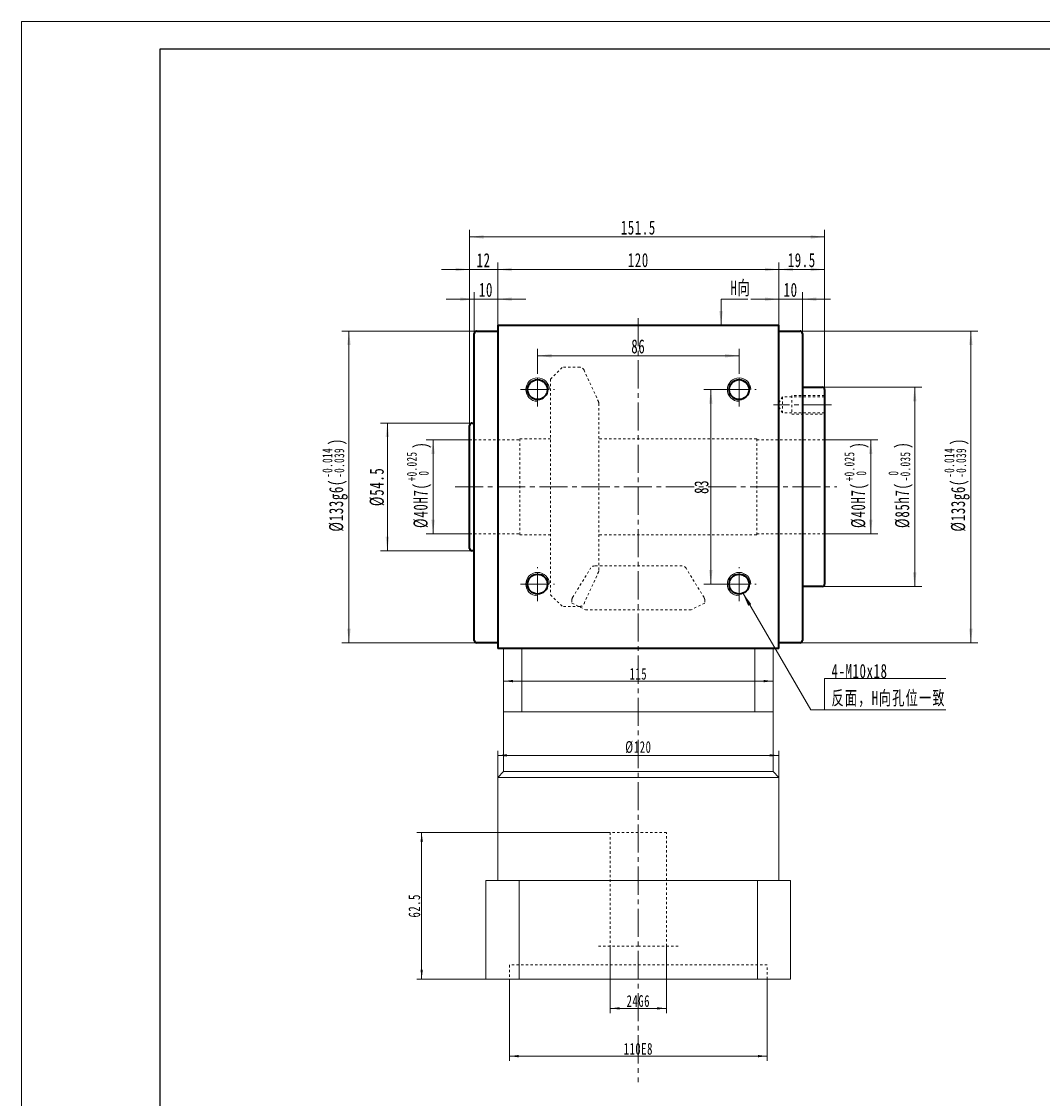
# Model space of a CAD drawing. Header units: millimetres. Extents: x 966 to 1957, y -249 to 451.
# Tile 2 of 5: x 966 to 1402, y -8 to 451. Entities that reach past the tile are written whole.
import ezdxf

# ---------------------------------------------------------------- set-up
doc = ezdxf.new("R2010")
doc.units = ezdxf.units.MM
doc.linetypes.add('点画线', pattern=[18, 12, -2, 2, -2])
doc.linetypes.add('虚线', pattern=[2, 1, -1])
doc.layers.get('0').update_dxf_attribs({"lineweight": 35})
for name, color, linetype, lineweight in [('中心线层', 1, '点画线', 18), ('图框_外框线', 7, 'Continuous', 18), ('尺寸线层', 3, 'Continuous', 18), ('粗实线层', 7, 'Continuous', 35), ('虚线层', 6, '虚线', 18)]:
    doc.layers.add(name, color=color, linetype=linetype, lineweight=lineweight)
doc.styles.add('标准', font='txt', dxfattribs={"width": 0.667})
doc.dimstyles.new('a4-1-1', dxfattribs={"dimtxt": 3, "dimasz": 3, "dimexe": 1.5, "dimexo": 0, "dimgap": 0.5, "dimtad": 1, "dimdec": 3, "dimdsep": 46, "dimtxsty": '标准', "dimblk": '_CAXARROW', "dimcen": 0, "dimdle": 6, "dimazin": 2, "dimtfac": 0.707107, "dimtdec": 3, "dimtix": 1, "dimtmove": 2, "dimatfit": 3, "dimfxl": 0, "dimfrac": 2, "dimtolj": 1, "dimarcsym": 0})
doc.dimstyles.new('标准', dxfattribs={"dimtxt": 3.5, "dimasz": 4, "dimexe": 2, "dimexo": 0, "dimtad": 1, "dimdsep": 46, "dimtxsty": '标准', "dimblk": '_CAXARROW', "dimcen": 0, "dimdle": 8, "dimazin": 2, "dimtfac": 0.707107, "dimtdec": 3, "dimtmove": 2, "dimatfit": 3, "dimfxl": 0, "dimfrac": 2, "dimtolj": 1, "dimarcsym": 0})

# ---------------------------------------------------------------- blocks, each defined once
blk = doc.blocks.new('*X2')
at = {"layer": '尺寸线层', "linetype": 'Continuous'}
for points in [[(1174.54, 9.69), (1178.54, 10.19), (1178.54, 9.19)], [(1284.54, 9.69), (1280.54, 10.19), (1280.54, 9.19)]]:
    blk.add_hatch(color=0, dxfattribs=at).paths.add_polyline_path(points, flags=0)
at = {"layer": '尺寸线层', "color": 0, "linetype": 'Continuous'}
for p, q in [((1174.54, 42.59), (1174.54, 7.69)), ((1284.54, 42.59), (1284.54, 7.69)), ((1174.54, 9.69), (1284.54, 9.69))]:
    blk.add_line(p, q, dxfattribs=at)
at = {"layer": '尺寸线层', "color": 0, "insert": (1229.54, 12.79), "char_height": 5, "width": 23.1179, "attachment_point": 5, "line_spacing_factor": 1.15057, "style": '标准'}
blk.add_mtext('\\T1.1;110E8', dxfattribs=at)
blk = doc.blocks.new('_CAXARROW')
blk.add_hatch(color=0).paths.add_polyline_path([(0, 0), (-1, 0.125), (-1, -0.125)], flags=0)
blk = doc.blocks.new('*X3')
at = {"layer": '尺寸线层', "linetype": 'Continuous'}
for points in [[(1217.54, 30.08), (1221.54, 30.58), (1221.54, 29.58)], [(1241.54, 30.08), (1237.54, 30.58), (1237.54, 29.58)]]:
    blk.add_hatch(color=0, dxfattribs=at).paths.add_polyline_path(points, flags=0)
at = {"layer": '尺寸线层', "color": 0, "linetype": 'Continuous'}
for p, q in [((1217.54, 56.59), (1217.54, 28.08)), ((1241.54, 56.59), (1241.54, 28.08)), ((1217.54, 30.08), (1241.54, 30.08))]:
    blk.add_line(p, q, dxfattribs=at)
at = {"layer": '尺寸线层', "color": 0, "insert": (1229.54, 33.19), "char_height": 5, "width": 18.2938, "attachment_point": 5, "line_spacing_factor": 1.15057, "style": '标准'}
blk.add_mtext('\\T1.1;24G6', dxfattribs=at)
blk = doc.blocks.new('*X4')
at = {"layer": '尺寸线层', "linetype": 'Continuous'}
for points in [[(1137.09, 105.09), (1137.59, 101.09), (1136.59, 101.09)], [(1137.09, 42.59), (1137.59, 46.59), (1136.59, 46.59)]]:
    blk.add_hatch(color=0, dxfattribs=at).paths.add_polyline_path(points, flags=0)
at = {"layer": '尺寸线层', "color": 0, "linetype": 'Continuous'}
for p, q in [((1217.54, 105.09), (1135.09, 105.09)), ((1137.09, 105.09), (1137.09, 42.59)), ((1164.54, 42.59), (1135.09, 42.59))]:
    blk.add_line(p, q, dxfattribs=at)
at = {"layer": '尺寸线层', "color": 0, "insert": (1133.99, 73.84), "char_height": 5, "width": 18.1857, "attachment_point": 5, "rotation": 90, "line_spacing_factor": 1.15057, "style": '标准'}
blk.add_mtext('\\T1.1;62.5', dxfattribs=at)
blk = doc.blocks.new('*X5')
at = {"layer": '尺寸线层', "linetype": 'Continuous'}
for points in [[(1169.54, 138.02), (1173.54, 138.52), (1173.54, 137.52)], [(1289.54, 138.02), (1285.54, 138.52), (1285.54, 137.52)]]:
    blk.add_hatch(color=0, dxfattribs=at).paths.add_polyline_path(points, flags=0)
at = {"layer": '尺寸线层', "color": 0, "linetype": 'Continuous'}
for p, q in [((1169.54, 128.59), (1169.54, 140.02)), ((1169.54, 138.02), (1289.54, 138.02)), ((1289.54, 128.59), (1289.54, 140.02))]:
    blk.add_line(p, q, dxfattribs=at)
at = {"layer": '尺寸线层', "color": 0, "insert": (1229.54, 141.5), "char_height": 5, "width": 21.8271, "attachment_point": 5, "line_spacing_factor": 1.15057, "style": '标准'}
blk.add_mtext('\\T1.1;%%C120', dxfattribs=at)
blk = doc.blocks.new('*X6')
at = {"layer": '尺寸线层', "linetype": 'Continuous'}
for points in [[(1172.04, 169.71), (1176.04, 170.21), (1176.04, 169.21)], [(1287.04, 169.71), (1283.04, 170.21), (1283.04, 169.21)]]:
    blk.add_hatch(color=0, dxfattribs=at).paths.add_polyline_path(points, flags=0)
at = {"layer": '尺寸线层', "color": 0, "linetype": 'Continuous'}
for p, q in [((1172.04, 183.59), (1172.04, 167.71)), ((1287.04, 183.59), (1287.04, 167.71)), ((1172.04, 169.71), (1287.04, 169.71))]:
    blk.add_line(p, q, dxfattribs=at)
at = {"layer": '尺寸线层', "color": 0, "insert": (1229.54, 172.8), "char_height": 5, "width": 12.965, "attachment_point": 5, "line_spacing_factor": 1.15057, "style": '标准'}
blk.add_mtext('\\T1.1;115', dxfattribs=at)
blk = doc.blocks.new('*X9')
at = {"layer": '尺寸线层', "linetype": 'Continuous'}
for points in [[(1169.54, 345.34), (1175.54, 346.09), (1175.54, 344.59)], [(1289.54, 345.34), (1283.54, 346.09), (1283.54, 344.59)]]:
    blk.add_hatch(color=0, dxfattribs=at).paths.add_polyline_path(points, flags=0)
at = {"layer": '尺寸线层', "color": 0, "linetype": 'Continuous'}
for p, q in [((1169.54, 321.59), (1169.54, 348.34)), ((1169.54, 345.34), (1289.54, 345.34)), ((1289.54, 321.59), (1289.54, 348.34))]:
    blk.add_line(p, q, dxfattribs=at)
at = {"layer": '尺寸线层', "color": 0, "insert": (1229.54, 349.31), "char_height": 6, "width": 15.9474, "attachment_point": 5, "line_spacing_factor": 1.15057, "style": '标准'}
blk.add_mtext('\\T1.1;120', dxfattribs=at)
blk = doc.blocks.new('*X10')
at = {"layer": '尺寸线层', "linetype": 'Continuous'}
for points in [[(1159.54, 332.67), (1153.54, 331.92), (1153.54, 333.42)], [(1169.54, 332.67), (1175.54, 331.92), (1175.54, 333.42)]]:
    blk.add_hatch(color=0, dxfattribs=at).paths.add_polyline_path(points, flags=0)
at = {"layer": '尺寸线层', "color": 0, "linetype": 'Continuous'}
for p, q in [((1159.54, 318.09), (1159.54, 335.67)), ((1169.54, 321.59), (1169.54, 335.67)), ((1181.54, 332.67), (1147.54, 332.67))]:
    blk.add_line(p, q, dxfattribs=at)
at = {"layer": '尺寸线层', "color": 0, "insert": (1164.54, 336.63), "char_height": 6, "width": 12, "attachment_point": 5, "line_spacing_factor": 1.15057, "style": '标准'}
blk.add_mtext('\\T1.1;10', dxfattribs=at)
blk = doc.blocks.new('*X11')
at = {"layer": '尺寸线层', "linetype": 'Continuous'}
for points in [[(1289.54, 332.67), (1283.54, 333.42), (1283.54, 331.92)], [(1299.54, 332.67), (1305.54, 333.42), (1305.54, 331.92)]]:
    blk.add_hatch(color=0, dxfattribs=at).paths.add_polyline_path(points, flags=0)
at = {"layer": '尺寸线层', "color": 0, "linetype": 'Continuous'}
for p, q in [((1289.54, 321.59), (1289.54, 335.67)), ((1299.54, 318.09), (1299.54, 335.67)), ((1277.54, 332.67), (1311.54, 332.67))]:
    blk.add_line(p, q, dxfattribs=at)
at = {"layer": '尺寸线层', "color": 0, "insert": (1294.54, 336.63), "char_height": 6, "width": 12, "attachment_point": 5, "line_spacing_factor": 1.15057, "style": '标准'}
blk.add_mtext('\\T1.1;10', dxfattribs=at)
blk = doc.blocks.new('*X12')
at = {"layer": '尺寸线层', "linetype": 'Continuous'}
for points in [[(1157.54, 359.22), (1163.54, 359.97), (1163.54, 358.47)], [(1309.04, 359.22), (1303.04, 359.97), (1303.04, 358.47)]]:
    blk.add_hatch(color=0, dxfattribs=at).paths.add_polyline_path(points, flags=0)
at = {"layer": '尺寸线层', "color": 0, "linetype": 'Continuous'}
for p, q in [((1157.54, 278.84), (1157.54, 362.22)), ((1157.54, 359.22), (1309.04, 359.22)), ((1309.04, 294.09), (1309.04, 362.22))]:
    blk.add_line(p, q, dxfattribs=at)
at = {"layer": '尺寸线层', "color": 0, "insert": (1229.54, 363.19), "char_height": 6, "width": 27.7414, "attachment_point": 5, "line_spacing_factor": 1.15057, "style": '标准'}
blk.add_mtext('\\T1.1;151.5', dxfattribs=at)
blk = doc.blocks.new('*X14')
at = {"layer": '尺寸线层', "color": 0, "char_height": 6, "attachment_point": 1, "rotation": 90, "line_spacing_factor": 1.15057, "style": '标准'}
for s, insert, width in [('\\T1.1;{\\H0.707107x;+0.025}', (1317.48, 254.95), 50.9066), ('\\T1.1;)', (1320.33, 268.88), 140.4019), ('\\T1.1;%%C40H7(', (1320.33, 235.04), 140.4019), ('\\T1.1;{\\H0.707107x;0}', (1322.54, 257.41), 50.9066)]:
    blk.add_mtext(s, dxfattribs=dict(at, insert=insert, width=width))
blk = doc.blocks.new('*X13')
at = {"layer": '尺寸线层', "linetype": 'Continuous'}
for points in [[(1328.69, 272.59), (1327.94, 266.59), (1329.44, 266.59)], [(1328.69, 232.59), (1327.94, 238.59), (1329.44, 238.59)]]:
    blk.add_hatch(color=0, dxfattribs=at).paths.add_polyline_path(points, flags=0)
at = {"layer": '尺寸线层', "color": 0, "linetype": 'Continuous'}
for p, q in [((1309.04, 272.59), (1331.69, 272.59)), ((1328.69, 232.59), (1328.69, 272.59)), ((1309.04, 232.59), (1331.69, 232.59))]:
    blk.add_line(p, q, dxfattribs=at)
at = {"layer": '尺寸线层', "color": 0}
blk.add_blockref('*X14', (0, 0), dxfattribs=at)
blk = doc.blocks.new('*X16')
at = {"layer": '尺寸线层', "color": 0, "char_height": 6, "attachment_point": 1, "rotation": 90, "line_spacing_factor": 1.15057, "style": '标准'}
for s, insert, width in [('\\T1.1;{\\H0.707107x;-0.035}', (1341.32, 254.95), 50.9066), ('\\T1.1;)', (1339.11, 268.88), 140.4019), ('\\T1.1;%%C85h7(', (1339.11, 235.04), 140.4019), ('\\T1.1;{\\H0.707107x;0}', (1336.25, 257.41), 50.9066)]:
    blk.add_mtext(s, dxfattribs=dict(at, insert=insert, width=width))
blk = doc.blocks.new('*X15')
at = {"layer": '尺寸线层', "linetype": 'Continuous'}
for points in [[(1347.47, 295.09), (1346.72, 289.09), (1348.22, 289.09)], [(1347.47, 210.09), (1346.72, 216.09), (1348.22, 216.09)]]:
    blk.add_hatch(color=0, dxfattribs=at).paths.add_polyline_path(points, flags=0)
at = {"layer": '尺寸线层', "color": 0, "linetype": 'Continuous'}
for p, q in [((1308.04, 295.09), (1350.47, 295.09)), ((1347.47, 210.09), (1347.47, 295.09)), ((1308.04, 210.09), (1350.47, 210.09))]:
    blk.add_line(p, q, dxfattribs=at)
at = {"layer": '尺寸线层', "color": 0}
blk.add_blockref('*X16', (0, 0), dxfattribs=at)
blk = doc.blocks.new('*X18')
at = {"layer": '尺寸线层', "color": 0, "char_height": 6, "attachment_point": 1, "rotation": 90, "line_spacing_factor": 1.15057, "style": '标准'}
for s, insert, width in [('\\T1.1;{\\H0.707107x;-0.014}', (1094.73, 256.47), 50.9066), ('\\T1.1;)', (1097.58, 270.41), 152.5853), ('\\T1.1;{\\H0.707107x;-0.039}', (1099.79, 256.47), 50.9066), ('\\T1.1;%%C133g6(', (1097.58, 233.51), 152.5853)]:
    blk.add_mtext(s, dxfattribs=dict(at, insert=insert, width=width))
blk = doc.blocks.new('*X17')
at = {"layer": '尺寸线层', "linetype": 'Continuous'}
for points in [[(1106.07, 319.09), (1106.82, 313.09), (1105.32, 313.09)], [(1106.07, 186.09), (1106.82, 192.09), (1105.32, 192.09)]]:
    blk.add_hatch(color=0, dxfattribs=at).paths.add_polyline_path(points, flags=0)
at = {"layer": '尺寸线层', "color": 0, "linetype": 'Continuous'}
for p, q in [((1160.54, 319.09), (1103.07, 319.09)), ((1106.07, 319.09), (1106.07, 186.09)), ((1160.54, 186.09), (1103.07, 186.09))]:
    blk.add_line(p, q, dxfattribs=at)
at = {"layer": '尺寸线层', "color": 0}
blk.add_blockref('*X18', (0, 0), dxfattribs=at)
blk = doc.blocks.new('*X20')
at = {"layer": '尺寸线层', "color": 0, "char_height": 6, "attachment_point": 1, "rotation": 90, "line_spacing_factor": 1.15057, "style": '标准'}
for s, insert, width in [('\\T1.1;{\\H0.707107x;+0.025}', (1130.75, 254.95), 50.9066), ('\\T1.1;)', (1133.6, 268.88), 140.4019), ('\\T1.1;%%C40H7(', (1133.6, 235.04), 140.4019), ('\\T1.1;{\\H0.707107x;0}', (1135.81, 257.41), 50.9066)]:
    blk.add_mtext(s, dxfattribs=dict(at, insert=insert, width=width))
blk = doc.blocks.new('*X19')
at = {"layer": '尺寸线层', "linetype": 'Continuous'}
for points in [[(1141.96, 272.59), (1141.21, 266.59), (1142.71, 266.59)], [(1141.96, 232.59), (1141.21, 238.59), (1142.71, 238.59)]]:
    blk.add_hatch(color=0, dxfattribs=at).paths.add_polyline_path(points, flags=0)
at = {"layer": '尺寸线层', "color": 0, "linetype": 'Continuous'}
for p, q in [((1157.54, 272.59), (1138.96, 272.59)), ((1141.96, 232.59), (1141.96, 272.59)), ((1157.54, 232.59), (1138.96, 232.59))]:
    blk.add_line(p, q, dxfattribs=at)
at = {"layer": '尺寸线层', "color": 0}
blk.add_blockref('*X20', (0, 0), dxfattribs=at)
blk = doc.blocks.new('*X21')
at = {"layer": '尺寸线层', "linetype": 'Continuous'}
for points in [[(1122.46, 279.84), (1121.71, 273.84), (1123.21, 273.84)], [(1122.46, 225.34), (1121.71, 231.34), (1123.21, 231.34)]]:
    blk.add_hatch(color=0, dxfattribs=at).paths.add_polyline_path(points, flags=0)
at = {"layer": '尺寸线层', "color": 0, "linetype": 'Continuous'}
for p, q in [((1158.54, 279.84), (1119.46, 279.84)), ((1122.46, 225.34), (1122.46, 279.84)), ((1158.54, 225.34), (1119.46, 225.34))]:
    blk.add_line(p, q, dxfattribs=at)
at = {"layer": '尺寸线层', "color": 0, "insert": (1118.04, 252.59), "char_height": 6, "width": 31.8949, "attachment_point": 5, "rotation": 90, "line_spacing_factor": 1.15057, "style": '标准'}
blk.add_mtext('\\T1.1;%%C54.5', dxfattribs=at)
blk = doc.blocks.new('*X23')
at = {"layer": '尺寸线层', "color": 0, "char_height": 6, "attachment_point": 1, "rotation": 90, "line_spacing_factor": 1.15057, "style": '标准'}
for s, insert, width in [('\\T1.1;{\\H0.707107x;-0.014}', (1360.1, 256.47), 50.9066), ('\\T1.1;)', (1362.95, 270.41), 152.5853), ('\\T1.1;{\\H0.707107x;-0.039}', (1365.16, 256.47), 50.9066), ('\\T1.1;%%C133g6(', (1362.95, 233.51), 152.5853)]:
    blk.add_mtext(s, dxfattribs=dict(at, insert=insert, width=width))
blk = doc.blocks.new('*X22')
at = {"layer": '尺寸线层', "linetype": 'Continuous'}
for points in [[(1371.44, 319.09), (1372.19, 313.09), (1370.69, 313.09)], [(1371.44, 186.09), (1372.19, 192.09), (1370.69, 192.09)]]:
    blk.add_hatch(color=0, dxfattribs=at).paths.add_polyline_path(points, flags=0)
at = {"layer": '尺寸线层', "color": 0, "linetype": 'Continuous'}
for p, q in [((1298.54, 319.09), (1374.44, 319.09)), ((1371.44, 319.09), (1371.44, 186.09)), ((1298.54, 186.09), (1374.44, 186.09))]:
    blk.add_line(p, q, dxfattribs=at)
at = {"layer": '尺寸线层', "color": 0}
blk.add_blockref('*X23', (0, 0), dxfattribs=at)
blk = doc.blocks.new('*X25')
at = {"layer": '尺寸线层', "linetype": 'Continuous'}
for points in [[(1186.54, 308.52), (1192.54, 307.77), (1192.54, 309.27)], [(1272.54, 308.52), (1266.54, 307.77), (1266.54, 309.27)]]:
    blk.add_hatch(color=0, dxfattribs=at).paths.add_polyline_path(points, flags=0)
at = {"layer": '尺寸线层', "color": 0, "linetype": 'Continuous'}
for p, q in [((1186.54, 301.34), (1186.54, 311.52)), ((1272.54, 308.52), (1186.54, 308.52)), ((1272.54, 301.34), (1272.54, 311.52))]:
    blk.add_line(p, q, dxfattribs=at)
at = {"layer": '尺寸线层', "color": 0, "insert": (1229.54, 312.49), "char_height": 6, "width": 12, "attachment_point": 5, "line_spacing_factor": 1.15057, "style": '标准'}
blk.add_mtext('\\T1.1;86', dxfattribs=at)
blk = doc.blocks.new('*X26')
at = {"layer": '尺寸线层', "linetype": 'Continuous'}
blk.add_hatch(color=0, dxfattribs=at).paths.add_polyline_path([(-1.02, -11.08), (-1.77, -5.08), (-0.27, -5.08)], flags=0)
at = {"layer": '尺寸线层', "color": 0, "linetype": 'Continuous'}
blk.add_line((-1.02, -11.08), (-1.02, 0), dxfattribs=at)
at = {"layer": '尺寸线层', "color": 0}
for p, q in [((-1.02, 0), (0, 0)), ((0, 0), (10.33, 0)), ((0, 0), (0, 0))]:
    blk.add_line(p, q, dxfattribs=at)
at = {"layer": '尺寸线层', "color": 0, "insert": (3, 1.2), "char_height": 6, "width": 14.6581, "attachment_point": 7, "line_spacing_factor": 1.15057, "style": '标准'}
blk.add_mtext('\\T1.1;H向', dxfattribs=at)
blk = doc.blocks.new('*X27')
at = {"layer": '尺寸线层', "linetype": 'Continuous'}
blk.add_hatch(color=0, dxfattribs=at).paths.add_polyline_path([(-34.89, 49.94), (-31.23, 45.13), (-32.52, 44.37)], flags=0)
at = {"layer": '尺寸线层', "color": 0, "linetype": 'Continuous'}
blk.add_line((-34.89, 49.94), (-5.81, 0), dxfattribs=at)
at = {"layer": '尺寸线层', "color": 0}
for p, q in [((0, 13.42), (51.79, 13.42)), ((0, 0), (0, 13.42)), ((-5.81, 0), (0, 0)), ((0, 0), (51.79, 0))]:
    blk.add_line(p, q, dxfattribs=at)
at = {"layer": '尺寸线层', "color": 0, "insert": (3, 1.2), "char_height": 6, "width": 97.5796, "attachment_point": 7, "line_spacing_factor": 1.15057, "style": '标准'}
blk.add_mtext('\\T1.1;4-M10x18\\P反面，H向孔位一致', dxfattribs=at)
blk = doc.blocks.new('*X30')
at = {"layer": '尺寸线层', "linetype": 'Continuous'}
for points in [[(1289.54, 345.34), (1295.54, 346.09), (1295.54, 344.59)], [(1309.04, 345.34), (1303.04, 346.09), (1303.04, 344.59)]]:
    blk.add_hatch(color=0, dxfattribs=at).paths.add_polyline_path(points, flags=0)
at = {"layer": '尺寸线层', "color": 0, "linetype": 'Continuous'}
for p, q in [((1289.54, 321.59), (1289.54, 348.34)), ((1289.54, 345.34), (1309.04, 345.34)), ((1309.04, 294.09), (1309.04, 348.34))]:
    blk.add_line(p, q, dxfattribs=at)
at = {"layer": '尺寸线层', "color": 0, "insert": (1299.29, 349.31), "char_height": 6, "width": 21.6497, "attachment_point": 5, "line_spacing_factor": 1.15057, "style": '标准'}
blk.add_mtext('\\T1.1;19.5', dxfattribs=at)
blk = doc.blocks.new('*X31')
at = {"layer": '尺寸线层', "linetype": 'Continuous'}
for points in [[(1157.54, 345.34), (1151.54, 344.59), (1151.54, 346.09)], [(1169.54, 345.34), (1175.54, 344.59), (1175.54, 346.09)]]:
    blk.add_hatch(color=0, dxfattribs=at).paths.add_polyline_path(points, flags=0)
at = {"layer": '尺寸线层', "color": 0, "linetype": 'Continuous'}
for p, q in [((1181.54, 345.34), (1145.54, 345.34)), ((1157.54, 278.84), (1157.54, 348.34)), ((1169.54, 321.59), (1169.54, 348.34))]:
    blk.add_line(p, q, dxfattribs=at)
at = {"layer": '尺寸线层', "color": 0, "insert": (1163.54, 349.31), "char_height": 6, "width": 12, "attachment_point": 5, "line_spacing_factor": 1.15057, "style": '标准'}
blk.add_mtext('\\T1.1;12', dxfattribs=at)
blk = doc.blocks.new('*X32')
at = {"layer": '尺寸线层', "linetype": 'Continuous'}
for points in [[(1260.48, 294.09), (1261.23, 288.09), (1259.73, 288.09)], [(1260.48, 211.09), (1261.23, 217.09), (1259.73, 217.09)]]:
    blk.add_hatch(color=0, dxfattribs=at).paths.add_polyline_path(points, flags=0)
at = {"layer": '尺寸线层', "color": 0, "linetype": 'Continuous'}
for p, q in [((1265.29, 294.09), (1257.48, 294.09)), ((1260.48, 294.09), (1260.48, 211.09)), ((1265.29, 211.09), (1257.48, 211.09))]:
    blk.add_line(p, q, dxfattribs=at)
at = {"layer": '尺寸线层', "color": 0, "insert": (1256.51, 252.59), "char_height": 6, "width": 12, "attachment_point": 5, "rotation": 90, "line_spacing_factor": 1.15057, "style": '标准'}
blk.add_mtext('\\T1.1;83', dxfattribs=at)

msp = doc.modelspace()

# ---------------------------------------------------------------- linework, layer by layer
at = {"color": 7, "linetype": 'Continuous', "lineweight": 15}
for p, q in [((1169.5386, 183.587), (1170.5386, 183.587)), ((1172.0386, 183.587), (1172.0386, 156.587)), ((1179.842, 156.587), (1179.842, 183.587)), ((1279.2352, 183.587), (1279.2352, 156.587)), ((1287.0386, 156.587), (1287.0386, 183.587)), ((1172.0386, 156.587), (1172.0386, 131.087)), ((1172.0386, 156.587), (1179.842, 156.587)), ((1229.5386, 156.587), (1179.842, 156.587)), ((1279.2352, 156.587), (1229.5386, 156.587)), ((1279.2352, 156.587), (1287.0386, 156.587)), ((1287.0386, 131.087), (1287.0386, 156.587)), ((1172.0386, 131.087), (1169.5386, 128.587)), ((1172.0386, 131.087), (1229.5386, 131.087)), ((1229.5386, 131.087), (1287.0386, 131.087)), ((1289.5386, 128.587), (1287.0386, 131.087)), ((1169.5386, 128.587), (1169.5386, 84.587)), ((1169.5386, 128.587), (1289.5386, 128.587)), ((1289.5386, 84.587), (1289.5386, 128.587)), ((1164.5386, 84.587), (1164.5386, 42.587)), ((1178.7326, 84.587), (1164.5386, 84.587)), ((1178.7326, 42.587), (1178.7326, 84.587)), ((1280.3446, 84.587), (1178.7326, 84.587)), ((1280.3446, 84.587), (1280.3446, 42.587)), ((1294.5386, 84.587), (1280.3446, 84.587)), ((1294.5386, 42.587), (1294.5386, 84.587)), ((1164.5386, 42.587), (1178.7326, 42.587)), ((1280.3446, 42.587), (1178.7326, 42.587)), ((1280.3446, 42.587), (1294.5386, 42.587))]:
    msp.add_line(p, q, dxfattribs=at)
for centre in [(1186.5386, 294.087), (1272.5386, 294.087), (1186.5386, 211.087), (1272.5386, 211.087)]:
    msp.add_arc(centre, 5, 0, 270, dxfattribs=at)
at = {"layer": '中心线层'}
for p, q in [((1229.5386, 324.587), (1229.5386, -1.3562)), ((1186.5386, 286.837), (1186.5386, 301.337)), ((1272.5386, 286.837), (1272.5386, 301.337)), ((1179.2886, 294.087), (1193.7886, 294.087)), ((1265.2886, 294.087), (1279.7886, 294.087)), ((1312.0386, 287.587), (1287.2773, 287.587)), ((1151.3152, 252.587), (1314.3144, 252.587)), ((1186.5386, 203.837), (1186.5386, 218.337)), ((1272.5386, 203.837), (1272.5386, 218.337)), ((1179.2886, 211.087), (1193.7886, 211.087)), ((1265.2886, 211.087), (1279.7886, 211.087))]:
    msp.add_line(p, q, dxfattribs=at)
at = {"layer": '图框_外框线', "color": 3}
msp.add_lwpolyline([(966.3507, -249.1398), (1956.6341, -249.1398), (1956.6341, 451.132), (966.3507, 451.132)], close=True, dxfattribs=at)
at = {"layer": '图框_外框线', "color": 3, "lineweight": 25}
msp.add_lwpolyline([(1025.2961, -237.3507), (1944.845, -237.3507), (1944.845, 439.343), (1025.2961, 439.343)], close=True, dxfattribs=at)
at = {"layer": '粗实线层'}
for p, q in [((1159.5386, 187.087), (1159.5386, 318.087)), ((1160.5386, 319.087), (1169.5386, 319.087)), ((1169.5386, 321.587), (1289.5386, 321.587)), ((1169.5386, 321.587), (1169.5386, 183.587)), ((1289.5386, 183.587), (1289.5386, 321.587)), ((1289.5386, 319.087), (1298.5386, 319.087)), ((1299.5386, 318.087), (1299.5386, 187.087)), ((1299.5386, 295.087), (1308.0386, 295.087)), ((1309.0386, 294.087), (1309.0386, 211.087)), ((1157.5386, 226.337), (1157.5386, 278.837)), ((1158.5386, 279.837), (1159.5386, 279.837)), ((1159.5386, 225.337), (1158.5386, 225.337)), ((1308.0386, 210.087), (1299.5386, 210.087)), ((1169.5386, 186.087), (1160.5386, 186.087)), ((1298.5386, 186.087), (1289.5386, 186.087)), ((1289.5386, 183.587), (1169.5386, 183.587))]:
    msp.add_line(p, q, dxfattribs=at)
at = {"layer": '粗实线层', "color": 6, "linetype": '虚线', "lineweight": 18}
for p, q in [((1192.0386, 298.597), (1197.0386, 303.597)), ((1204.5496, 303.597), (1197.0386, 303.597)), ((1206.3685, 302.4285), (1212.4854, 289.0475)), ((1192.0386, 298.597), (1192.0386, 206.577)), ((1291.0386, 290.987), (1289.0756, 287.587)), ((1309.0386, 290.987), (1291.0386, 290.987)), ((1291.0386, 290.987), (1291.0386, 284.187)), ((1309.0386, 291.587), (1295.0386, 291.587)), ((1295.0386, 291.587), (1295.0386, 283.587)), ((1212.6665, 288.216), (1212.6665, 216.958)), ((1291.0386, 284.187), (1289.0756, 287.587)), ((1309.0386, 284.187), (1291.0386, 284.187)), ((1295.0386, 283.587), (1309.0386, 283.587)), ((1157.5386, 272.587), (1179.0386, 272.587)), ((1179.0386, 273.087), (1179.0386, 232.087)), ((1192.0386, 273.087), (1179.0386, 273.087)), ((1280.0386, 273.087), (1212.6665, 273.087)), ((1280.0386, 273.087), (1280.0386, 232.087)), ((1309.0386, 272.587), (1280.0386, 272.587)), ((1157.5386, 232.587), (1179.0386, 232.587)), ((1192.0386, 232.087), (1179.0386, 232.087)), ((1280.0386, 232.087), (1212.6665, 232.087)), ((1309.0386, 232.587), (1280.0386, 232.587)), ((1201.5048, 205.4008), (1209.1895, 217.9003)), ((1206.3685, 202.7455), (1212.4854, 216.1265)), ((1248.1839, 218.8528), (1210.8933, 218.8528)), ((1257.5724, 205.4008), (1249.8877, 217.9003)), ((1192.0386, 206.577), (1197.0386, 201.577)), ((1201.2086, 204.3534), (1201.2086, 203.0057)), ((1201.2086, 203.0057), (1207.0386, 200.0905)), ((1257.8686, 203.0057), (1252.0386, 200.0905)), ((1257.8686, 204.3534), (1257.8686, 203.0057)), ((1204.5496, 201.577), (1197.0386, 201.577)), ((1207.0386, 200.0905), (1252.0386, 200.0905))]:
    msp.add_line(p, q, dxfattribs=at)
at = {"layer": '粗实线层'}
for centre in [(1186.5386, 294.087), (1272.5386, 294.087), (1186.5386, 211.087), (1272.5386, 211.087)]:
    msp.add_circle(centre, 4.25, dxfattribs=at)
for centre, start, end in [((1160.5386, 318.087), 90, 180), ((1298.5386, 318.087), 0, 90), ((1308.0386, 294.087), 0, 90), ((1158.5386, 278.837), 90, 180), ((1158.5386, 226.337), 180, 270), ((1308.0386, 211.087), 270, 360), ((1160.5386, 187.087), 180, 270), ((1298.5386, 187.087), 270, 0)]:
    msp.add_arc(centre, 1, start, end, dxfattribs=at)
at = {"layer": '粗实线层', "color": 6, "linetype": '虚线', "lineweight": 18}
for centre, start, end in [((1204.5496, 301.597), 24.566667, 90), ((1210.6665, 288.216), 0, 24.566667), ((1210.8933, 216.8528), 90, 148.416667), ((1210.6665, 216.958), 335.433333, 0), ((1248.1839, 216.8528), 31.583333, 90), ((1203.2086, 204.3534), 148.416667, 180), ((1204.5496, 203.577), 270, 335.433333), ((1255.8686, 204.3534), 0, 31.583333)]:
    msp.add_arc(centre, 2, start, end, dxfattribs=at)
at = {"layer": '虚线层'}
for p, q in [((1241.5386, 105.087), (1217.5386, 105.087)), ((1217.5386, 105.087), (1217.5386, 56.587)), ((1241.5386, 56.587), (1241.5386, 105.087)), ((1229.5386, 56.587), (1212.4623, 56.587)), ((1229.5386, 56.587), (1246.6149, 56.587)), ((1284.5386, 48.587), (1174.5386, 48.587)), ((1174.5386, 48.587), (1174.5386, 42.587)), ((1284.5386, 42.587), (1284.5386, 48.587))]:
    msp.add_line(p, q, dxfattribs=at)

# ---------------------------------------------------------------- block references
at = {"layer": '尺寸线层'}
for name, p in [('*X26', (1265.8705, 332.6674)), ('*X27', (1308.9614, 157.4552))]:
    msp.add_blockref(name, p, dxfattribs=at)

# ---------------------------------------------------------------- dimensions: what is measured, and where the dimension line sits
for base, p1, p2, angle, text, picture, middle in [((1106.0724, 186.087), (1160.5386, 319.087), (1160.5386, 186.087), 270, '\\A1;%%C133g6({\\H0.707107x;\\S-0.014^ -0.039;})', '*X17', (1099.5236, 252.587)), ((1371.4418, 186.087), (1298.5386, 319.087), (1298.5386, 186.087), 270, '\\A1;%%C133g6({\\H0.707107x;\\S-0.014^ -0.039;})', '*X22', (1364.893, 252.587)), ((1141.963, 272.587), (1157.5386, 232.587), (1157.5386, 272.587), 90, '\\A1;%%C40H7({\\H0.707107x;\\S+0.025^  0;})', '*X19', (1135.4791, 252.587)), ((1347.4686, 295.087), (1308.0386, 210.087), (1308.0386, 295.087), 90, '\\A1;%%C85h7({\\H0.707107x;\\S 0^ -0.035;})', '*X15', (1340.9847, 252.587)), ((1328.6938, 272.587), (1309.0386, 232.587), (1309.0386, 272.587), 90, '\\A1;%%C40H7({\\H0.707107x;\\S+0.025^  0;})', '*X13', (1322.21, 252.587))]:
    dim = msp.add_linear_dim(base=base, p1=p1, p2=p2, angle=angle, text=text, dimstyle='a4-1-1', override={"dimpost": '%%C<>', "dimsah": 1, "dimtfill": 1, "dimtolj": 0, "dimtzin": 8}, dxfattribs=at)
    dim.commit()
    dim.dimension.update_dxf_attribs({"geometry": picture, "text_midpoint": middle})
for base, p1, p2, dimstyle, override, picture, middle in [((1309.0386, 359.2223), (1157.5386, 278.837), (1309.0386, 294.087), 'a4-1-1', {"dimsah": 1, "dimtfill": 1, "dimtzin": 8}, '*X12', (1229.5386, 363.1898)), ((1287.0386, 169.7066), (1172.0386, 183.587), (1287.0386, 183.587), '标准', {"dimtxt": 5, "dimsah": 1, "dimtfill": 1, "dimtzin": 8, "dimarcsym": 0}, '*X6', (1229.5386, 172.8045)), ((1289.5386, 138.0209), (1169.5386, 128.587), (1289.5386, 128.587), '标准', {"dimtxt": 5, "dimpost": '%%C<>', "dimsah": 1, "dimtfill": 1, "dimtzin": 8, "dimarcsym": 0}, '*X5', (1229.5386, 141.4973))]:
    dim = msp.add_linear_dim(base=base, p1=p1, p2=p2, dimstyle=dimstyle, override=override, dxfattribs=at)
    dim.commit()
    dim.dimension.update_dxf_attribs({"geometry": picture, "text_midpoint": middle, "dimtype": 160})
for base, p1, p2, picture, middle in [((1157.5386, 345.3439), (1169.5386, 321.587), (1157.5386, 278.837), '*X31', (1163.5386, 349.3115)), ((1289.5386, 345.3439), (1169.5386, 321.587), (1289.5386, 321.587), '*X9', (1229.5386, 349.3115)), ((1159.5386, 332.6674), (1169.5386, 321.587), (1159.5386, 318.087), '*X10', (1164.5386, 336.6349)), ((1299.5386, 332.6674), (1289.5386, 321.587), (1299.5386, 318.087), '*X11', (1294.5386, 336.6349)), ((1186.5386, 308.5248), (1272.5386, 301.337), (1186.5386, 301.337), '*X25', (1229.5386, 312.4923))]:
    dim = msp.add_linear_dim(base=base, p1=p1, p2=p2, dimstyle='a4-1-1', override={"dimsah": 1, "dimtfill": 1, "dimtzin": 8}, dxfattribs=at)
    dim.commit()
    dim.dimension.update_dxf_attribs({"geometry": picture, "text_midpoint": middle})
for base, p1, p2, angle, override, picture, middle in [((1309.0386, 345.3439), (1289.5386, 321.587), (1309.0386, 294.087), 0, {"dimsah": 1, "dimtfill": 1, "dimtzin": 8}, '*X30', (1299.2886, 349.3115)), ((1260.4803, 211.087), (1265.2886, 294.087), (1265.2886, 211.087), 270, {"dimsah": 1, "dimtfill": 1, "dimtzin": 8}, '*X32', (1256.5127, 252.587)), ((1122.4609, 279.837), (1158.5386, 225.337), (1158.5386, 279.837), 90, {"dimpost": '%%C<>', "dimsah": 1, "dimtfill": 1, "dimtzin": 8}, '*X21', (1118.0393, 252.587))]:
    dim = msp.add_linear_dim(base=base, p1=p1, p2=p2, angle=angle, dimstyle='a4-1-1', override=override, dxfattribs=at)
    dim.commit()
    dim.dimension.update_dxf_attribs({"geometry": picture, "text_midpoint": middle})
dim = msp.add_linear_dim(base=(1137.0916, 42.587), p1=(1217.5386, 105.087), p2=(1164.5386, 42.587), angle=270, dimstyle='标准', override={"dimtxt": 5, "dimsah": 1, "dimtfill": 1, "dimtzin": 8}, dxfattribs=at)
dim.commit()
dim.dimension.update_dxf_attribs({"geometry": '*X4', "text_midpoint": (1133.9937, 73.837), "dimtype": 160})
for base, p1, p2, text, picture, middle in [((1241.5386, 30.0751), (1217.5386, 56.587), (1241.5386, 56.587), '24G6', '*X3', (1229.5386, 33.1866)), ((1284.5386, 9.6882), (1174.5386, 42.587), (1284.5386, 42.587), '110E8', '*X2', (1229.5386, 12.7861))]:
    dim = msp.add_linear_dim(base=base, p1=p1, p2=p2, text=text, dimstyle='标准', override={"dimtxt": 5, "dimsah": 1, "dimtfill": 1}, dxfattribs=at)
    dim.commit()
    dim.dimension.update_dxf_attribs({"geometry": picture, "text_midpoint": middle, "dimtype": 160})

doc.saveas('drawing.dxf')
